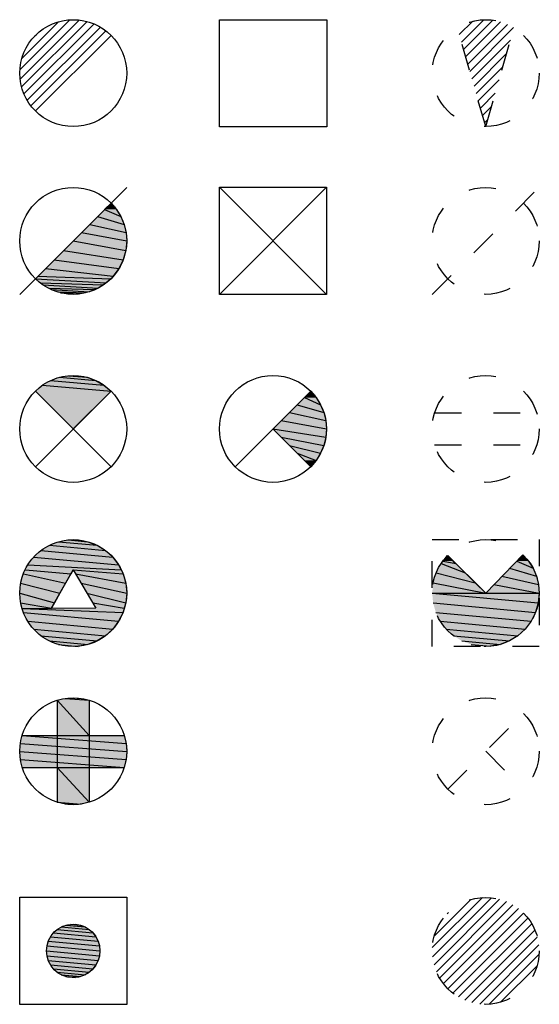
# Model space of a CAD drawing. Extents: x 302 to 1811, y -168 to 682.
# Tile 6 of 15: x 312 to 322, y 624 to 642. Entities that reach past the tile are written whole.
import ezdxf

# ---------------------------------------------------------------- set-up
doc = ezdxf.new("R2010")
doc.units = 0
doc.header["$MEASUREMENT"] = 0
doc.linetypes.add('A4', pattern=[1.1, 0.5, -0.6])
doc.layers.get('0').update_dxf_attribs({"linetype": 'CONTINUOUS'})

# ---------------------------------------------------------------- blocks, each defined once
blk = doc.blocks.new('*X58')
at = {"color": 0}
for p, q in [((-0.998, 0.062), (-0.062, 0.998)), ((-0.994, -0.11), (0.11, 0.994)), ((-0.966, -0.259), (0.259, 0.966)), ((-0.961, 0.276), (-0.276, 0.961)), ((-0.921, -0.39), (0.39, 0.921)), ((-0.861, -0.508), (0.508, 0.861)), ((-0.79, -0.613), (0.613, 0.79)), ((-0.719, 0.695), (-0.695, 0.719))]:
    blk.add_line(p, q, dxfattribs=at)
blk = doc.blocks.new('SOPORTE37')
blk.add_line((-0.707, -0.707), (0.707, 0.707))
blk.add_circle((0, 0), 1)
at = {"linetype": 'Continuous'}
blk.add_blockref('*X58', (0, 0), dxfattribs=at)
blk = doc.blocks.new('*U64')
at = {"linetype": 'Continuous'}
for p, q in [((0.588, 0.588), (0.707, 0.707)), ((0.588, 0.588), (0.891, 0.454)), ((0.707, 0.707), (0.809, 0.588)), ((0.809, 0.588), (0.891, 0.454)), ((0.454, 0.454), (0.951, 0.309)), ((0.891, 0.454), (0.951, 0.309)), ((0.309, 0.309), (0.988, 0.156)), ((0.951, 0.309), (0.988, 0.156)), ((0, 0), (0.984, -0.18)), ((0.156, 0.156), (1, 0)), ((1, 0), (0.984, -0.18)), ((0.988, 0.156), (1, 0)), ((-0.18, -0.18), (0.935, -0.355)), ((0.984, -0.18), (0.935, -0.355)), ((-0.355, -0.355), (0.856, -0.517)), ((0.935, -0.355), (0.856, -0.517)), ((-0.517, -0.517), (0.749, -0.663)), ((0.856, -0.517), (0.749, -0.663)), ((-0.707, -0.707), (0.617, -0.787)), ((-0.663, -0.663), (0.702, -0.707)), ((0.702, -0.707), (0.617, -0.787)), ((0.749, -0.663), (0.702, -0.707)), ((-0.611, -0.787), (0.561, -0.823)), ((-0.568, -0.823), (0.465, -0.885)), ((-0.457, -0.885), (0.401, -0.912)), ((-0.41, -0.912), (0.298, -0.955)), ((0.401, -0.912), (0.298, -0.955)), ((0.465, -0.885), (0.401, -0.912)), ((0.561, -0.823), (0.465, -0.885)), ((0.617, -0.787), (0.561, -0.823)), ((-0.286, -0.955), (0.222, -0.971)), ((-0.239, -0.971), (0.121, -0.993)), ((-0.06, -0.998), (-0.096, -0.993)), ((0.121, -0.993), (-0.06, -0.998)), ((0.222, -0.971), (0.121, -0.993)), ((0.298, -0.955), (0.222, -0.971))]:
    blk.add_line(p, q, dxfattribs=at)
at = {"linetype": 'Continuous', "extrusion": (0, 0, -1)}
for points in [[(-0.588, 0.588), (-0.891, 0.454), (-0.454, 0.454)], [(-0.707, 0.707), (-0.809, 0.588), (-0.588, 0.588)], [(-0.588, 0.588), (-0.809, 0.588), (-0.891, 0.454)], [(-0.454, 0.454), (-0.951, 0.309), (-0.309, 0.309)], [(-0.454, 0.454), (-0.891, 0.454), (-0.951, 0.309)], [(-0.309, 0.309), (-0.988, 0.156), (-0.156, 0.156)], [(-0.309, 0.309), (-0.951, 0.309), (-0.988, 0.156)], [(0, 0), (-0.984, -0.18), (0.18, -0.18)], [(-0.156, 0.156), (-1, 0), (0, 0)], [(0, 0), (-1, 0), (-0.984, -0.18)], [(-0.156, 0.156), (-0.988, 0.156), (-1, 0)], [(0.18, -0.18), (-0.935, -0.355), (0.355, -0.355)], [(0.18, -0.18), (-0.984, -0.18), (-0.935, -0.355)], [(0.355, -0.355), (-0.856, -0.517), (0.517, -0.517)], [(0.355, -0.355), (-0.935, -0.355), (-0.856, -0.517)], [(0.517, -0.517), (-0.749, -0.663), (0.663, -0.663)], [(0.517, -0.517), (-0.856, -0.517), (-0.749, -0.663)], [(0.663, -0.663), (-0.702, -0.707), (0.707, -0.707)], [(0.707, -0.707), (-0.617, -0.787), (0.611, -0.787)], [(0.707, -0.707), (-0.702, -0.707), (-0.617, -0.787)], [(0.663, -0.663), (-0.749, -0.663), (-0.702, -0.707)], [(0.611, -0.787), (-0.561, -0.823), (0.568, -0.823)], [(0.611, -0.787), (-0.617, -0.787), (-0.561, -0.823)], [(0.568, -0.823), (-0.465, -0.885), (0.457, -0.885)], [(0.568, -0.823), (-0.561, -0.823), (-0.465, -0.885)], [(0.457, -0.885), (-0.401, -0.912), (0.41, -0.912)], [(0.457, -0.885), (-0.465, -0.885), (-0.401, -0.912)], [(0.41, -0.912), (-0.298, -0.955), (0.286, -0.955)], [(0.41, -0.912), (-0.401, -0.912), (-0.298, -0.955)], [(0.286, -0.955), (-0.222, -0.971), (0.239, -0.971)], [(0.286, -0.955), (-0.298, -0.955), (-0.222, -0.971)], [(0.239, -0.971), (-0.121, -0.993), (0.096, -0.993)], [(0.239, -0.971), (-0.222, -0.971), (-0.121, -0.993)], [(0.096, -0.993), (-0.121, -0.993), (0.06, -0.998)]]:
    blk.add_solid(points, dxfattribs=at)
blk = doc.blocks.new('SOPORTE40')
blk.add_line((-1, -1), (1, 1))
blk.add_circle((0, 0), 1)
at = {"linetype": 'Continuous'}
blk.add_blockref('*U64', (0, 0), dxfattribs=at)
blk = doc.blocks.new('*U70')
at = {"linetype": 'Continuous'}
for p, q in [((-0.259, 0.966), (0.423, 0.906)), ((-0.087, 0.996), (0.259, 0.966)), ((0.087, 0.996), (0.259, 0.966)), ((0.259, 0.966), (0.423, 0.906)), ((-0.574, 0.819), (0.707, 0.707)), ((-0.423, 0.906), (0.574, 0.819)), ((0.423, 0.906), (0.574, 0.819)), ((0.574, 0.819), (0.707, 0.707)), ((0, 0), (-0.707, 0.707)), ((0.707, 0.707), (0, 0))]:
    blk.add_line(p, q, dxfattribs=at)
at = {"linetype": 'Continuous', "extrusion": (0, 0, -1)}
for points in [[(0.259, 0.966), (-0.423, 0.906), (0.423, 0.906)], [(0.087, 0.996), (-0.259, 0.966), (0.259, 0.966)], [(0.259, 0.966), (-0.259, 0.966), (-0.423, 0.906)], [(0.087, 0.996), (-0.087, 0.996), (-0.259, 0.966)], [(0.574, 0.819), (-0.707, 0.707), (0.707, 0.707)], [(0.423, 0.906), (-0.574, 0.819), (0.574, 0.819)], [(0.574, 0.819), (-0.574, 0.819), (-0.707, 0.707)], [(0.423, 0.906), (-0.423, 0.906), (-0.574, 0.819)], [(0.707, 0.707), (-0.707, 0.707), (0, 0)]]:
    blk.add_solid(points, dxfattribs=at)
blk = doc.blocks.new('SOPORTE43')
for p, q in [((-0.707, 0.707), (0.707, -0.707)), ((-0.707, -0.707), (0.707, 0.707))]:
    blk.add_line(p, q)
blk.add_circle((0, 0), 1)
at = {"linetype": 'Continuous'}
blk.add_blockref('*U70', (0, 0), dxfattribs=at)
blk = doc.blocks.new('*U72')
at = {"linetype": 'Continuous'}
for p, q in [((0.588, 0.588), (0.707, 0.707)), ((0.588, 0.588), (0.891, 0.454)), ((0.707, 0.707), (0.809, 0.588)), ((0.809, 0.588), (0.891, 0.454)), ((0.454, 0.454), (0.951, 0.309)), ((0.891, 0.454), (0.951, 0.309)), ((0.309, 0.309), (0.988, 0.156)), ((0.951, 0.309), (0.988, 0.156)), ((0, 0), (0.988, -0.156)), ((0.156, 0.156), (1, 0)), ((0.988, 0.156), (1, 0)), ((1, 0), (0.988, -0.156)), ((0.156, -0.156), (0.951, -0.309)), ((0.988, -0.156), (0.951, -0.309)), ((0.309, -0.309), (0.891, -0.454)), ((0.951, -0.309), (0.891, -0.454)), ((0.454, -0.454), (0.809, -0.588)), ((0.891, -0.454), (0.809, -0.588)), ((0.707, -0.707), (0.588, -0.588)), ((0.809, -0.588), (0.707, -0.707))]:
    blk.add_line(p, q, dxfattribs=at)
at = {"linetype": 'Continuous', "extrusion": (0, 0, -1)}
for points in [[(-0.588, 0.588), (-0.891, 0.454), (-0.454, 0.454)], [(-0.707, 0.707), (-0.809, 0.588), (-0.588, 0.588)], [(-0.588, 0.588), (-0.809, 0.588), (-0.891, 0.454)], [(-0.454, 0.454), (-0.951, 0.309), (-0.309, 0.309)], [(-0.454, 0.454), (-0.891, 0.454), (-0.951, 0.309)], [(-0.309, 0.309), (-0.988, 0.156), (-0.156, 0.156)], [(-0.309, 0.309), (-0.951, 0.309), (-0.988, 0.156)], [(-0.156, 0.156), (-1, 0), (0, 0)], [(0, 0), (-0.988, -0.156), (-0.156, -0.156)], [(0, 0), (-1, 0), (-0.988, -0.156)], [(-0.156, 0.156), (-0.988, 0.156), (-1, 0)], [(-0.156, -0.156), (-0.951, -0.309), (-0.309, -0.309)], [(-0.156, -0.156), (-0.988, -0.156), (-0.951, -0.309)], [(-0.309, -0.309), (-0.891, -0.454), (-0.454, -0.454)], [(-0.309, -0.309), (-0.951, -0.309), (-0.891, -0.454)], [(-0.454, -0.454), (-0.809, -0.588), (-0.588, -0.588)], [(-0.454, -0.454), (-0.891, -0.454), (-0.809, -0.588)], [(-0.588, -0.588), (-0.809, -0.588), (-0.707, -0.707)]]:
    blk.add_solid(points, dxfattribs=at)
blk = doc.blocks.new('SOPORTE44')
for p, q in [((-0.707, -0.707), (0.707, 0.707)), ((0, 0), (0.707, -0.707))]:
    blk.add_line(p, q)
blk.add_circle((0, 0), 1)
at = {"linetype": 'Continuous'}
blk.add_blockref('*U72', (0, 0), dxfattribs=at)
blk = doc.blocks.new('*U77')
at = {"linetype": 'Continuous'}
for p, q in [((-0.274, 0.962), (0.446, 0.895)), ((-0.092, 0.996), (0.274, 0.962)), ((0.092, 0.996), (0.274, 0.962)), ((0.274, 0.962), (0.446, 0.895)), ((-0.603, 0.798), (0.739, 0.674)), ((-0.446, 0.895), (0.603, 0.798)), ((0.446, 0.895), (0.603, 0.798)), ((0.603, 0.798), (0.739, 0.674)), ((-0.739, 0.674), (0.85, 0.526)), ((0.739, 0.674), (0.85, 0.526)), ((-0.895, 0.437), (-0.042, 0.361)), ((-0.85, 0.526), (0.895, 0.437)), ((0.002, 0.437), (-0.042, 0.361)), ((0.002, 0.437), (0.932, 0.361)), ((0.85, 0.526), (0.895, 0.437)), ((0.895, 0.437), (0.932, 0.361)), ((-0.932, 0.361), (-0.142, 0.184)), ((-0.042, 0.361), (-0.142, 0.184)), ((0.046, 0.361), (0.983, 0.184)), ((0.932, 0.361), (0.983, 0.184)), ((-1, 0), (-0.351, -0.184)), ((-0.983, 0.184), (-0.247, 0)), ((-0.247, 0), (-0.351, -0.184)), ((-0.142, 0.184), (-0.247, 0)), ((0.15, 0.184), (1, 0)), ((0.258, 0), (0.983, -0.184)), ((0.983, 0.184), (1, 0)), ((1, 0), (0.983, -0.184)), ((-0.983, -0.184), (-0.406, -0.279)), ((-0.351, -0.184), (-0.406, -0.279)), ((0.366, -0.184), (0.956, -0.279)), ((0.983, -0.184), (0.956, -0.279)), ((-0.956, -0.279), (-0.409, -0.285)), ((-0.954, -0.285), (0.932, -0.361)), ((-0.932, -0.361), (0.85, -0.526)), ((0.932, -0.361), (0.85, -0.526)), ((0.954, -0.285), (0.932, -0.361)), ((0.956, -0.279), (0.954, -0.285)), ((-0.85, -0.526), (0.739, -0.674)), ((0.85, -0.526), (0.739, -0.674)), ((-0.739, -0.674), (0.603, -0.798)), ((0.739, -0.674), (0.603, -0.798)), ((-0.603, -0.798), (0.446, -0.895)), ((-0.446, -0.895), (0.274, -0.962)), ((0.446, -0.895), (0.274, -0.962)), ((0.603, -0.798), (0.446, -0.895)), ((-0.274, -0.962), (0.092, -0.996)), ((0.274, -0.962), (0.092, -0.996))]:
    blk.add_line(p, q, dxfattribs=at)
at = {"linetype": 'Continuous', "extrusion": (0, 0, -1)}
for points in [[(0.274, 0.962), (-0.446, 0.895), (0.446, 0.895)], [(0.092, 0.996), (-0.274, 0.962), (0.274, 0.962)], [(0.274, 0.962), (-0.274, 0.962), (-0.446, 0.895)], [(0.092, 0.996), (-0.092, 0.996), (-0.274, 0.962)], [(0.603, 0.798), (-0.739, 0.674), (0.739, 0.674)], [(0.446, 0.895), (-0.603, 0.798), (0.603, 0.798)], [(0.603, 0.798), (-0.603, 0.798), (-0.739, 0.674)], [(0.446, 0.895), (-0.446, 0.895), (-0.603, 0.798)], [(0.739, 0.674), (-0.85, 0.526), (0.85, 0.526)], [(0.739, 0.674), (-0.739, 0.674), (-0.85, 0.526)], [(0.895, 0.437), (0.042, 0.361), (0.932, 0.361)], [(0.85, 0.526), (-0.895, 0.437), (0.895, 0.437)], [(0.895, 0.437), (-0.002, 0.437), (0.042, 0.361)], [(0.85, 0.526), (-0.85, 0.526), (-0.895, 0.437)], [(-0.002, 0.437), (-0.932, 0.361), (-0.046, 0.361)], [(-0.002, 0.437), (-0.895, 0.437), (-0.932, 0.361)], [(0.932, 0.361), (0.142, 0.184), (0.983, 0.184)], [(0.932, 0.361), (0.042, 0.361), (0.142, 0.184)], [(-0.046, 0.361), (-0.983, 0.184), (-0.15, 0.184)], [(-0.046, 0.361), (-0.932, 0.361), (-0.983, 0.184)], [(0.983, 0.184), (0.247, 0), (1, 0)], [(1, 0), (0.351, -0.184), (0.983, -0.184)], [(1, 0), (0.247, 0), (0.351, -0.184)], [(0.983, 0.184), (0.142, 0.184), (0.247, 0)], [(-0.15, 0.184), (-1, 0), (-0.258, 0)], [(-0.15, 0.184), (-0.983, 0.184), (-1, 0)], [(-0.258, 0), (-0.983, -0.184), (-0.366, -0.184)], [(-0.258, 0), (-1, 0), (-0.983, -0.184)], [(0.983, -0.184), (0.406, -0.279), (0.956, -0.279)], [(0.983, -0.184), (0.351, -0.184), (0.406, -0.279)], [(-0.366, -0.184), (-0.956, -0.279), (-0.422, -0.279)], [(-0.366, -0.184), (-0.983, -0.184), (-0.956, -0.279)], [(0.956, -0.279), (0.409, -0.285), (0.954, -0.285)], [(0.956, -0.279), (0.406, -0.279), (0.409, -0.285)], [(0.954, -0.285), (-0.932, -0.361), (0.932, -0.361)], [(0.954, -0.285), (-0.954, -0.285), (-0.932, -0.361)], [(0.932, -0.361), (-0.85, -0.526), (0.85, -0.526)], [(0.932, -0.361), (-0.932, -0.361), (-0.85, -0.526)], [(-0.422, -0.279), (-0.954, -0.285), (0.409, -0.285)], [(-0.422, -0.279), (-0.956, -0.279), (-0.954, -0.285)], [(0.85, -0.526), (-0.739, -0.674), (0.739, -0.674)], [(0.85, -0.526), (-0.85, -0.526), (-0.739, -0.674)], [(0.739, -0.674), (-0.603, -0.798), (0.603, -0.798)], [(0.739, -0.674), (-0.739, -0.674), (-0.603, -0.798)], [(0.603, -0.798), (-0.446, -0.895), (0.446, -0.895)], [(0.603, -0.798), (-0.603, -0.798), (-0.446, -0.895)], [(0.446, -0.895), (-0.274, -0.962), (0.274, -0.962)], [(0.446, -0.895), (-0.446, -0.895), (-0.274, -0.962)], [(0.274, -0.962), (-0.092, -0.996), (0.092, -0.996)], [(0.274, -0.962), (-0.274, -0.962), (-0.092, -0.996)]]:
    blk.add_solid(points, dxfattribs=at)
blk = doc.blocks.new('SOPORTE47')
blk.add_lwpolyline([(0.422, -0.279), (-0.409, -0.285), (0.002, 0.437)], close=True)
blk.add_circle((0, 0), 1)
at = {"linetype": 'Continuous'}
blk.add_blockref('*U77', (0, 0), dxfattribs=at)
blk = doc.blocks.new('*U81')
at = {"linetype": 'Continuous'}
for p, q in [((-0.3, 0.954), (0.3, 0.295)), ((-0.152, 0.988), (0, 1)), ((-0.152, 0.988), (0.3, 0.954)), ((0, 1), (0.152, 0.988)), ((0.152, 0.988), (0.3, 0.954)), ((0.3, 0.954), (0.3, 0.295)), ((-0.3, -0.305), (0.3, -0.954)), ((0.3, -0.305), (0.3, -0.954)), ((-0.3, -0.954), (0.152, -0.988)), ((0, -1), (-0.152, -0.988)), ((0.152, -0.988), (0, -1)), ((0.3, -0.954), (0.152, -0.988))]:
    blk.add_line(p, q, dxfattribs=at)
at = {"linetype": 'Continuous', "extrusion": (0, 0, -1)}
for points in [[(0.152, 0.988), (-0.3, 0.954), (0.3, 0.954)], [(0.3, 0.954), (-0.3, 0.295), (0.3, 0.295)], [(0.3, 0.954), (-0.3, 0.954), (-0.3, 0.295)], [(0, 1), (-0.152, 0.988), (0.152, 0.988)], [(0.152, 0.988), (-0.152, 0.988), (-0.3, 0.954)], [(0.3, -0.305), (-0.3, -0.954), (0.3, -0.954)], [(0.3, -0.305), (-0.3, -0.305), (-0.3, -0.954)], [(0.3, -0.954), (-0.152, -0.988), (0.152, -0.988)], [(0.3, -0.954), (-0.3, -0.954), (-0.152, -0.988)], [(0.152, -0.988), (-0.152, -0.988), (0, -1)]]:
    blk.add_solid(points, dxfattribs=at)
blk = doc.blocks.new('*U82')
at = {"linetype": 'Continuous'}
for p, q in [((-0.954, 0.295), (0.988, 0.147)), ((0.954, 0.295), (0.988, 0.147)), ((-0.988, 0.147), (1, -0.005)), ((0.988, 0.147), (1, -0.005)), ((-1, -0.005), (0.988, -0.157)), ((-0.988, -0.157), (0.954, -0.305)), ((0.988, -0.157), (0.954, -0.305)), ((1, -0.005), (0.988, -0.157))]:
    blk.add_line(p, q, dxfattribs=at)
at = {"linetype": 'Continuous', "extrusion": (0, 0, -1)}
for points in [[(0.954, 0.295), (-0.988, 0.147), (0.988, 0.147)], [(0.954, 0.295), (-0.954, 0.295), (-0.988, 0.147)], [(0.988, 0.147), (-1, -0.005), (1, -0.005)], [(0.988, 0.147), (-0.988, 0.147), (-1, -0.005)], [(1, -0.005), (-0.988, -0.157), (0.988, -0.157)], [(1, -0.005), (-1, -0.005), (-0.988, -0.157)], [(0.988, -0.157), (-0.954, -0.305), (0.954, -0.305)], [(0.988, -0.157), (-0.988, -0.157), (-0.954, -0.305)]]:
    blk.add_solid(points, dxfattribs=at)
blk = doc.blocks.new('SOPORTE54')
for points in [[(-0.3, 0.954), (-0.3, -0.954)], [(0.3, 0.954), (0.3, -0.954)], [(-0.954, 0.295), (0.954, 0.295)], [(-0.954, -0.305), (0.954, -0.305)]]:
    blk.add_lwpolyline(points)
blk.add_circle((0, 0), 1)
at = {"linetype": 'Continuous'}
for name in ['*U81', '*U82']:
    blk.add_blockref(name, (0, 0), dxfattribs=at)
blk = doc.blocks.new('SOPORTE74')
blk.add_lwpolyline([(-1, 1), (1.006, 1), (1.006, -1.005), (-1, -1.005)], close=True)
blk = doc.blocks.new('SOPORTE55')
for p, q in [((-1.003, 1.002), (1.003, -1.002)), ((1.003, 1.002), (-1.003, -1.002))]:
    blk.add_line(p, q)
blk.add_lwpolyline([(-1.003, 1.002), (1.003, 1.002), (1.003, -1.002), (-1.003, -1.002)], close=True)
blk = doc.blocks.new('*U96')
at = {"linetype": 'Continuous'}
for p, q in [((-0.301, 0.399), (0.37, 0.337)), ((-0.223, 0.448), (0.301, 0.399)), ((-0.137, 0.481), (0.223, 0.448)), ((-0.046, 0.498), (0.137, 0.481)), ((0.046, 0.498), (0.137, 0.481)), ((0.137, 0.481), (0.223, 0.448)), ((0.223, 0.448), (0.301, 0.399)), ((0.301, 0.399), (0.37, 0.337)), ((-0.425, 0.263), (0.466, 0.181)), ((-0.37, 0.337), (0.425, 0.263)), ((0.37, 0.337), (0.425, 0.263)), ((0.425, 0.263), (0.466, 0.181)), ((-0.5, 0), (0.491, -0.092)), ((-0.491, 0.092), (0.5, 0)), ((-0.466, 0.181), (0.491, 0.092)), ((0.466, 0.181), (0.491, 0.092)), ((0.491, 0.092), (0.5, 0)), ((0.5, 0), (0.491, -0.092)), ((-0.491, -0.092), (0.466, -0.181)), ((-0.466, -0.181), (0.425, -0.263)), ((0.466, -0.181), (0.425, -0.263)), ((0.491, -0.092), (0.466, -0.181)), ((-0.425, -0.263), (0.37, -0.337)), ((-0.37, -0.337), (0.301, -0.399)), ((0.37, -0.337), (0.301, -0.399)), ((0.425, -0.263), (0.37, -0.337)), ((-0.301, -0.399), (0.223, -0.448)), ((-0.223, -0.448), (0.137, -0.481)), ((-0.137, -0.481), (0.046, -0.498)), ((0.137, -0.481), (0.046, -0.498)), ((0.223, -0.448), (0.137, -0.481)), ((0.301, -0.399), (0.223, -0.448))]:
    blk.add_line(p, q, dxfattribs=at)
at = {"linetype": 'Continuous', "extrusion": (0, 0, -1)}
for points in [[(0.301, 0.399), (-0.37, 0.337), (0.37, 0.337)], [(0.223, 0.448), (-0.301, 0.399), (0.301, 0.399)], [(0.301, 0.399), (-0.301, 0.399), (-0.37, 0.337)], [(0.137, 0.481), (-0.223, 0.448), (0.223, 0.448)], [(0.223, 0.448), (-0.223, 0.448), (-0.301, 0.399)], [(0.046, 0.498), (-0.137, 0.481), (0.137, 0.481)], [(0.137, 0.481), (-0.137, 0.481), (-0.223, 0.448)], [(0.046, 0.498), (-0.046, 0.498), (-0.137, 0.481)], [(0.425, 0.263), (-0.466, 0.181), (0.466, 0.181)], [(0.37, 0.337), (-0.425, 0.263), (0.425, 0.263)], [(0.425, 0.263), (-0.425, 0.263), (-0.466, 0.181)], [(0.37, 0.337), (-0.37, 0.337), (-0.425, 0.263)], [(0.491, 0.092), (-0.5, 0), (0.5, 0)], [(0.5, 0), (-0.491, -0.092), (0.491, -0.092)], [(0.5, 0), (-0.5, 0), (-0.491, -0.092)], [(0.466, 0.181), (-0.491, 0.092), (0.491, 0.092)], [(0.491, 0.092), (-0.491, 0.092), (-0.5, 0)], [(0.466, 0.181), (-0.466, 0.181), (-0.491, 0.092)], [(0.491, -0.092), (-0.466, -0.181), (0.466, -0.181)], [(0.491, -0.092), (-0.491, -0.092), (-0.466, -0.181)], [(0.466, -0.181), (-0.425, -0.263), (0.425, -0.263)], [(0.466, -0.181), (-0.466, -0.181), (-0.425, -0.263)], [(0.425, -0.263), (-0.37, -0.337), (0.37, -0.337)], [(0.425, -0.263), (-0.425, -0.263), (-0.37, -0.337)], [(0.37, -0.337), (-0.301, -0.399), (0.301, -0.399)], [(0.37, -0.337), (-0.37, -0.337), (-0.301, -0.399)], [(0.301, -0.399), (-0.223, -0.448), (0.223, -0.448)], [(0.301, -0.399), (-0.301, -0.399), (-0.223, -0.448)], [(0.223, -0.448), (-0.137, -0.481), (0.137, -0.481)], [(0.223, -0.448), (-0.223, -0.448), (-0.137, -0.481)], [(0.137, -0.481), (-0.046, -0.498), (0.046, -0.498)], [(0.137, -0.481), (-0.137, -0.481), (-0.046, -0.498)]]:
    blk.add_solid(points, dxfattribs=at)
blk = doc.blocks.new('SOPORTE58')
blk.add_lwpolyline([(-1, 1.005), (1.006, 1.005), (1.006, -1), (-1, -1)], close=True)
blk.add_circle((0, 0), 0.5)
at = {"linetype": 'Continuous'}
blk.add_blockref('*U96', (0, 0), dxfattribs=at)
blk = doc.blocks.new('*X137')
at = {"color": 0}
for p, q in [((-0.493, 0.72), (-0.243, 0.97)), ((-0.454, 0.582), (-0.037, 0.999)), ((-0.415, 0.445), (0.132, 0.991)), ((-0.375, 0.308), (0.278, 0.961)), ((-0.336, 0.17), (0.407, 0.913)), ((-0.296, 0.033), (0.523, 0.852)), ((-0.257, -0.104), (0.463, 0.616)), ((-0.218, -0.242), (0.392, 0.368)), ((-0.178, -0.379), (0.321, 0.12)), ((-0.139, -0.516), (0.25, -0.128)), ((-0.099, -0.654), (0.179, -0.376)), ((-0.06, -0.791), (0.108, -0.623)), ((-0.02, -0.929), (0.037, -0.871))]:
    blk.add_line(p, q, dxfattribs=at)
blk = doc.blocks.new('SOPORTE86')
at = {"linetype": 'A4'}
for q in [(-0.53, 0.848), (0.53, 0.848)]:
    blk.add_line((0, -1), q, dxfattribs=at)
blk.add_circle((0, 0), 1, dxfattribs=at)
at = {"linetype": 'Continuous'}
blk.add_blockref('*X137', (0, 0), dxfattribs=at)
blk = doc.blocks.new('SOPORTE87')
at = {"linetype": 'A4'}
blk.add_line((-1, -1), (1, 1), dxfattribs=at)
blk.add_circle((0, 0), 1, dxfattribs=at)
blk = doc.blocks.new('SOPORTE88')
at = {"linetype": 'A4'}
for points in [[(-0.954, 0.3), (0.954, 0.3)], [(-0.954, -0.3), (0.954, -0.3)]]:
    blk.add_lwpolyline(points, dxfattribs=at)
blk.add_circle((0, 0), 1, dxfattribs=at)
blk = doc.blocks.new('*U141')
at = {"linetype": 'Continuous'}
for p, q in [((-0.796, 0.598), (-0.711, 0.703)), ((-0.796, 0.598), (-0.558, 0.552)), ((-0.711, 0.703), (-0.605, 0.598)), ((-0.605, 0.598), (-0.558, 0.552)), ((0.58, 0.598), (0.887, 0.463)), ((0.682, 0.703), (0.696, 0.718)), ((0.682, 0.703), (0.802, 0.598)), ((0.696, 0.718), (0.709, 0.703)), ((0.709, 0.703), (0.802, 0.598)), ((0.802, 0.598), (0.887, 0.463)), ((-0.925, 0.38), (-0.196, 0.194)), ((-0.834, 0.552), (-0.384, 0.38)), ((-0.558, 0.552), (-0.384, 0.38)), ((-0.384, 0.38), (-0.196, 0.194)), ((0.448, 0.463), (0.949, 0.315)), ((0.887, 0.463), (0.949, 0.315)), ((-0.981, 0.194), (0, 0)), ((-0.196, 0.194), (0, 0)), ((0.305, 0.315), (0.987, 0.16)), ((0.949, 0.315), (0.987, 0.16)), ((-1, 0), (0, 0)), ((-1, 0), (0.983, -0.184)), ((0, 0), (1, 0)), ((0, 0), (0, 0)), ((0.155, 0.16), (1, 0)), ((1, 0), (0.983, -0.184)), ((0.987, 0.16), (1, 0)), ((1, 0), (1, 0)), ((-0.983, -0.184), (0.933, -0.361)), ((0.983, -0.184), (0.933, -0.361)), ((-0.932, -0.361), (0.85, -0.526)), ((0.933, -0.361), (0.85, -0.526)), ((-0.85, -0.526), (0.739, -0.673)), ((0.85, -0.526), (0.739, -0.673)), ((-0.739, -0.673), (0.603, -0.798)), ((0.739, -0.673), (0.603, -0.798)), ((-0.602, -0.798), (0.446, -0.895)), ((-0.446, -0.895), (0.274, -0.962)), ((0.446, -0.895), (0.274, -0.962)), ((0.603, -0.798), (0.446, -0.895)), ((-0.273, -0.962), (0.092, -0.996)), ((0.274, -0.962), (0.092, -0.996))]:
    blk.add_line(p, q, dxfattribs=at)
at = {"linetype": 'Continuous', "extrusion": (0, 0, -1)}
for points in [[(0.796, 0.598), (0.558, 0.552), (0.834, 0.552)], [(0.711, 0.703), (0.605, 0.598), (0.796, 0.598)], [(0.796, 0.598), (0.605, 0.598), (0.558, 0.552)], [(-0.58, 0.598), (-0.887, 0.463), (-0.448, 0.463)], [(-0.682, 0.703), (-0.802, 0.598), (-0.58, 0.598)], [(-0.58, 0.598), (-0.802, 0.598), (-0.887, 0.463)], [(-0.696, 0.718), (-0.709, 0.703), (-0.682, 0.703)], [(-0.682, 0.703), (-0.709, 0.703), (-0.802, 0.598)], [(0.925, 0.38), (0.196, 0.194), (0.981, 0.194)], [(0.834, 0.552), (0.384, 0.38), (0.925, 0.38)], [(0.925, 0.38), (0.384, 0.38), (0.196, 0.194)], [(0.834, 0.552), (0.558, 0.552), (0.384, 0.38)], [(-0.448, 0.463), (-0.949, 0.315), (-0.305, 0.315)], [(-0.448, 0.463), (-0.887, 0.463), (-0.949, 0.315)], [(0.981, 0.194), (0, 0), (1, 0)], [(0.981, 0.194), (0.196, 0.194), (0, 0)], [(-0.305, 0.315), (-0.987, 0.16), (-0.155, 0.16)], [(-0.305, 0.315), (-0.949, 0.315), (-0.987, 0.16)], [(1, 0), (0, 0), (1, 0)], [(1, 0), (0, 0), (0, 0)], [(1, 0), (-0.983, -0.184), (0.983, -0.184)], [(1, 0), (-1, 0), (-0.983, -0.184)], [(-0.155, 0.16), (-1, 0), (0, 0)], [(0, 0), (-1, 0), (0, 0)], [(0, 0), (-1, 0), (-1, 0)], [(-0.155, 0.16), (-0.987, 0.16), (-1, 0)], [(0.983, -0.184), (-0.933, -0.361), (0.932, -0.361)], [(0.983, -0.184), (-0.983, -0.184), (-0.933, -0.361)], [(0.932, -0.361), (-0.85, -0.526), (0.85, -0.526)], [(0.932, -0.361), (-0.933, -0.361), (-0.85, -0.526)], [(0.85, -0.526), (-0.739, -0.673), (0.739, -0.673)], [(0.85, -0.526), (-0.85, -0.526), (-0.739, -0.673)], [(0.739, -0.673), (-0.603, -0.798), (0.602, -0.798)], [(0.739, -0.673), (-0.739, -0.673), (-0.603, -0.798)], [(0.602, -0.798), (-0.446, -0.895), (0.446, -0.895)], [(0.602, -0.798), (-0.603, -0.798), (-0.446, -0.895)], [(0.446, -0.895), (-0.274, -0.962), (0.273, -0.962)], [(0.446, -0.895), (-0.446, -0.895), (-0.274, -0.962)], [(0.273, -0.962), (-0.092, -0.996), (0.092, -0.996)], [(0.273, -0.962), (-0.274, -0.962), (-0.092, -0.996)]]:
    blk.add_solid(points, dxfattribs=at)
blk = doc.blocks.new('SOPORTE89')
for p, q in [((0, 0), (-0.709, 0.701)), ((0.694, 0.716), (0, 0))]:
    blk.add_line(p, q)
at = {"linetype": 'A4'}
blk.add_lwpolyline([(-1.003, 1.002), (1.003, 1.002), (1.003, -1.003), (-1.003, -1.003)], close=True, dxfattribs=at)
blk.add_circle((0, 0), 1, dxfattribs=at)
at = {"linetype": 'Continuous'}
blk.add_blockref('*U141', (0, 0), dxfattribs=at)
blk = doc.blocks.new('SOPORTE90')
at = {"linetype": 'A4'}
for p, q in [((-0.707, -0.707), (0.707, 0.707)), ((0, 0), (0.707, -0.707))]:
    blk.add_line(p, q, dxfattribs=at)
blk.add_circle((0, 0), 1, dxfattribs=at)
blk = doc.blocks.new('*X144')
at = {"color": 0}
for p, q in [((-0.998, 0.062), (-0.062, 0.998)), ((-0.994, -0.11), (0.11, 0.994)), ((-0.966, -0.259), (0.259, 0.966)), ((-0.961, 0.276), (-0.276, 0.961)), ((-0.921, -0.391), (0.391, 0.921)), ((-0.861, -0.508), (0.508, 0.861)), ((-0.79, -0.613), (0.613, 0.79)), ((-0.72, 0.694), (-0.694, 0.72)), ((-0.707, -0.707), (0.707, 0.707)), ((-0.613, -0.79), (0.79, 0.613)), ((-0.508, -0.862), (0.862, 0.508)), ((-0.39, -0.921), (0.921, 0.39)), ((-0.259, -0.966), (0.966, 0.259)), ((-0.11, -0.994), (0.994, 0.11)), ((0.063, -0.998), (0.998, -0.063)), ((0.277, -0.961), (0.961, -0.277))]:
    blk.add_line(p, q, dxfattribs=at)
blk = doc.blocks.new('SOPORTE91')
at = {"linetype": 'A4'}
blk.add_circle((0, 0), 1, dxfattribs=at)
at = {"linetype": 'Continuous'}
blk.add_blockref('*X144', (0, 0), dxfattribs=at)

msp = doc.modelspace()

# ---------------------------------------------------------------- block references
for name, p in [('SOPORTE37', (313.205, 641.445)), ('SOPORTE74', (316.941, 641.445)), ('SOPORTE86', (320.919, 641.445)), ('SOPORTE40', (313.205, 638.307)), ('SOPORTE55', (316.941, 638.307)), ('SOPORTE87', (320.919, 638.307)), ('SOPORTE43', (313.205, 634.789)), ('SOPORTE44', (316.941, 634.789)), ('SOPORTE88', (320.919, 634.789)), ('SOPORTE47', (313.205, 631.718)), ('SOPORTE89', (320.919, 631.719)), ('SOPORTE54', (313.205, 628.76)), ('SOPORTE90', (320.919, 628.76)), ('SOPORTE58', (313.205, 625.025)), ('SOPORTE91', (320.919, 625.025))]:
    msp.add_blockref(name, p)

doc.saveas('drawing.dxf')
